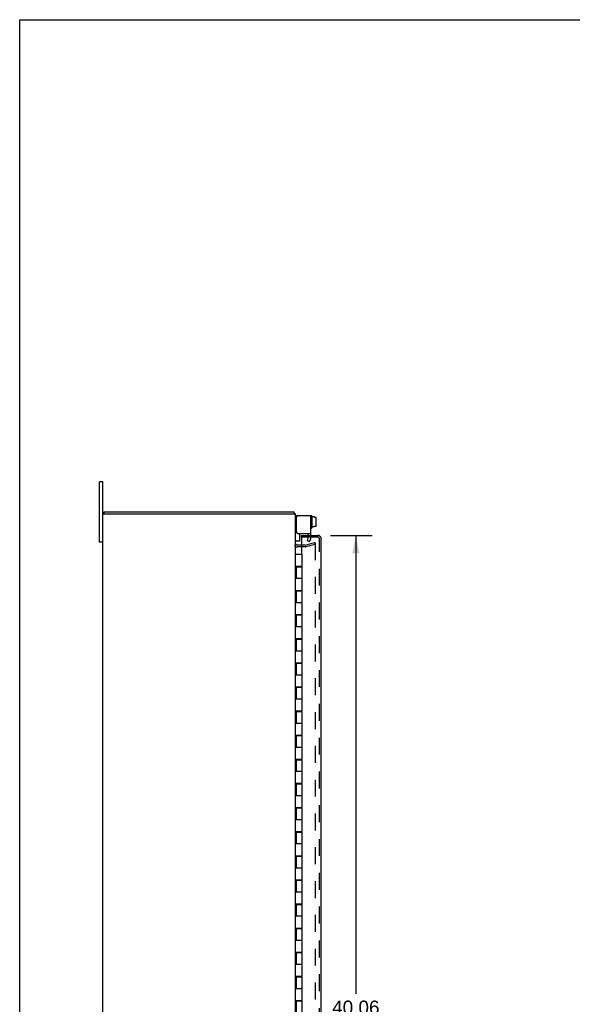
# Model space of a CAD drawing. Header units: inches. Extents: x 0 to 127, y 0 to 82.
# Tile 4 of 7: x 0 to 23, y 42 to 82. Entities that reach past the tile are written whole.
import ezdxf

# ---------------------------------------------------------------- set-up
doc = ezdxf.new("R2010")
doc.units = ezdxf.units.IN
doc.header["$LTSCALE"] = 7.00646
doc.header["$MEASUREMENT"] = 0
doc.linetypes.add('HIDDEN', pattern=[0.2, 0.1, -0.1])
doc.layers.get('0').update_dxf_attribs({"linetype": 'CONTINUOUS'})
for name, color, linetype in [('DEFAULT_2', 8, 'HIDDEN'), ('DIMENSIONS', 7, 'CONTINUOUS'), ('DOOR_ASSEMBLY', 7, 'CONTINUOUS')]:
    doc.layers.add(name, color=color, linetype=linetype)
doc.styles.get("Standard").update_dxf_attribs({"font": 'arial.ttf'})
doc.dimstyles.new('DIMSTYLE_1', dxfattribs={"dimtxt": 0.562016, "dimasz": 0.749354, "dimexe": 0.09, "dimexo": 0.07, "dimgap": 0.0375, "dimtad": 0, "dimtih": 1, "dimtoh": 1, "dimzin": 4, "dimdsep": 46, "dimtxsty": 'Standard', "dimblk": '_FILLED', "dimblk1": '_FILLED', "dimblk2": '_FILLED', "dimcen": 0.09, "dimadec": 3, "dimazin": 1, "dimtfac": 1, "dimtdec": 3, "dimtofl": 0, "dimtmove": 0, "dimatfit": 3, "dimldrblk": '_FILLED', "dimfxl": 0, "dimtolj": 1, "dimtzin": 4, "dimarcsym": 0})

# ---------------------------------------------------------------- blocks, each defined once
blk = doc.blocks.new('_FILLED')
at = {"color": 0, "linetype": 'ByBlock'}
blk.add_solid([(0, 0), (-1, 0.2), (-1, -0.2)], dxfattribs=at)
blk = doc.blocks.new('*D3')
at = {"layer": 'DIMENSIONS', "color": 2, "linetype": 'Continuous'}
for p, q in [((12.9, 61.05), (14.626, 61.05)), ((13.952, 61.05), (13.952, 42.042)), ((13.952, 20.988), (13.952, 40.074)), ((12.9, 20.988), (14.626, 20.988))]:
    blk.add_line(p, q, dxfattribs=at)
at = {"layer": 'DIMENSIONS', "color": 2, "linetype": 'Continuous', "xscale": 0.7493540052, "yscale": 0.7493540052, "zscale": 0.7493540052}
for p, rotation in [((13.952, 61.05), 90), ((13.952, 20.988), 270)]:
    blk.add_blockref('_FILLED', p, dxfattribs=dict(at, rotation=rotation))
at = {"layer": 'DIMENSIONS', "color": 2, "linetype": 'Continuous', "insert": (13.952, 41.761), "char_height": 0.562, "width": 2.35253, "attachment_point": 2, "line_spacing_factor": 0.9}
blk.add_mtext('40.06\\PDOOR', dxfattribs=at)

msp = doc.modelspace()

# ---------------------------------------------------------------- linework, layer by layer
at = {"color": 7, "linetype": 'Continuous'}
for p, q in [((0, 0), (0, 82.429)), ((0, 82.429), (127.39, 82.429)), ((3.312, 60.769), (3.312, 63.269)), ((3.447, 63.269), (3.312, 63.269)), ((3.51, 61.944), (3.51, 62.019)), ((11.527, 61.869), (11.541, 61.869)), ((12.115, 61.857), (12.095, 61.857)), ((12.125, 61.847), (12.125, 61.36)), ((12.232, 61.811), (12.125, 61.811)), ((12.232, 61.811), (12.232, 61.794)), ((12.29, 61.795), (12.232, 61.795)), ((12.29, 61.794), (12.232, 61.794)), ((12.3, 61.428), (12.3, 61.784)), ((12.115, 61.35), (12.095, 61.35)), ((12.232, 61.402), (12.125, 61.402)), ((12.232, 61.402), (12.232, 61.418)), ((12.29, 61.418), (12.232, 61.418)), ((12.29, 61.417), (12.232, 61.417)), ((11.635, 60.817), (11.635, 61.132)), ((3.447, 60.769), (3.312, 60.769)), ((11.625, 60.807), (11.487, 60.807))]:
    msp.add_line(p, q, dxfattribs=at)
at = {"color": 3, "linetype": 'Continuous'}
for p, q in [((3.447, 18.769), (3.447, 63.269)), ((3.447, 61.944), (11.447, 61.944)), ((3.51, 62.019), (11.384, 62.019)), ((11.447, 20.094), (11.447, 61.944)), ((11.481, 61.809), (11.481, 61.192)), ((11.541, 61.869), (12.085, 61.869)), ((12.085, 61.132), (12.085, 61.869)), ((11.541, 61.132), (12.085, 61.132)), ((11.695, 60.644), (11.517, 60.644))]:
    msp.add_line(p, q, dxfattribs=at)
for points in [[(11.395, 62.002), (11.394, 62.005), (11.393, 62.007), (11.393, 62.009), (11.392, 62.01), (11.391, 62.012), (11.391, 62.014), (11.39, 62.015), (11.389, 62.016), (11.388, 62.017), (11.388, 62.018), (11.387, 62.018), (11.386, 62.019), (11.385, 62.019), (11.384, 62.019)], [(11.405, 61.976), (11.404, 61.977), (11.403, 61.979), (11.402, 61.981), (11.401, 61.983), (11.4, 61.985), (11.399, 61.987), (11.398, 61.99), (11.397, 61.993), (11.397, 61.995), (11.396, 61.998), (11.395, 62.002)]]:
    msp.add_lwpolyline(points, dxfattribs=at)
for centre, radius, start, end in [((11.302, 61.874), 0.145, 28.8685, 44.6014), ((11.541, 61.809), 0.06, 90, 180), ((11.541, 61.192), 0.06, 180, 270), ((11.517, 60.714), 0.07, 180, 270)]:
    msp.add_arc(centre, radius, start, end, dxfattribs=at)
at = {"color": 7, "linetype": 'Continuous'}
for centre, radius, start, end in [((11.527, 61.789), 0.08, 90, 180), ((12.095, 61.847), 0.01, 90, 180), ((12.115, 61.847), 0.01, 360, 90), ((12.095, 61.36), 0.01, 180, 270), ((12.115, 61.36), 0.01, 270, 0), ((11.487, 60.847), 0.04, 180, 270), ((11.625, 60.817), 0.01, 270, 360)]:
    msp.add_arc(centre, radius, start, end, dxfattribs=at)
for centre, major_axis, ratio, start_param, end_param in [((12.29, 61.784), (0, -0.0113), 0.88616, 7.853982, 9.424778), ((12.29, 61.783), (0, 0.0114), 0.875492, -1.570796, 0), ((12.29, 61.43), (0, 0.0112), 0.889134, -3.141593, -1.570796), ((12.29, 61.428), (0, -0.0111), 0.898834, 6.283185, 7.853982)]:
    msp.add_ellipse(centre, major_axis=major_axis, ratio=ratio, start_param=start_param, end_param=end_param, dxfattribs=at)
at = {"layer": 'DEFAULT_2', "color": 8, "linetype": 'HIDDEN'}
for p, q in [((11.939, 60.843), (11.981, 60.915)), ((11.939, 60.843), (12.029, 60.791)), ((11.981, 60.915), (11.981, 61.132)), ((12.029, 60.791), (12.071, 60.863)), ((12.085, 60.915), (12.085, 61.132)), ((11.846, 60.569), (11.517, 60.569)), ((11.846, 60.644), (11.695, 60.644)), ((11.856, 60.645), (12.24, 60.748)), ((12.26, 60.676), (11.875, 60.573)), ((12.24, 60.748), (12.26, 60.676)), ((12.26, 60.728), (12.26, 21.31))]:
    msp.add_line(p, q, dxfattribs=at)
for points in [[(12.245, 60.743), (12.245, 60.743), (12.243, 60.743), (12.242, 60.742)], [(12.248, 60.743), (12.247, 60.743), (12.245, 60.743)], [(12.248, 60.743), (12.25, 60.742), (12.251, 60.742), (12.253, 60.741), (12.254, 60.74), (12.255, 60.739), (12.256, 60.737), (12.257, 60.736), (12.258, 60.735), (12.259, 60.733), (12.259, 60.731), (12.26, 60.73), (12.26, 60.728)]]:
    msp.add_lwpolyline(points, dxfattribs=at)
for centre, radius, start, end in [((11.981, 60.915), 0.104, 330, 360), ((11.517, 60.714), 0.145, 218.7549, 270), ((11.846, 60.684), 0.04, 270, 285), ((11.846, 60.684), 0.115, 270, 285)]:
    msp.add_arc(centre, radius, start, end, dxfattribs=at)
at = {"layer": 'DOOR_ASSEMBLY', "color": 7, "linetype": 'Continuous'}
for p, q in [((11.695, 60.975), (11.695, 61.05)), ((11.711, 60.975), (11.695, 60.975)), ((11.447, 60.269), (11.727, 60.269)), ((11.727, 59.769), (11.727, 60.269)), ((11.447, 59.769), (11.727, 59.769)), ((11.477, 59.749), (11.477, 59.269)), ((11.477, 59.749), (11.727, 59.749)), ((11.507, 59.769), (11.507, 59.749)), ((11.511, 59.769), (11.511, 59.749)), ((11.54, 59.769), (11.54, 59.749)), ((11.665, 59.769), (11.665, 59.749)), ((11.693, 59.749), (11.693, 59.769)), ((11.727, 58.769), (11.727, 59.749)), ((11.447, 59.269), (11.727, 59.269)), ((11.447, 58.769), (11.727, 58.769)), ((11.477, 58.749), (11.477, 58.269)), ((11.477, 58.749), (11.727, 58.749)), ((11.507, 58.769), (11.507, 58.749)), ((11.54, 58.769), (11.54, 58.749)), ((11.665, 58.769), (11.665, 58.749)), ((11.693, 58.749), (11.693, 58.769)), ((11.727, 57.769), (11.727, 58.749)), ((11.447, 58.269), (11.727, 58.269)), ((11.447, 57.769), (11.727, 57.769)), ((11.477, 57.749), (11.477, 57.269)), ((11.477, 57.749), (11.727, 57.749)), ((11.507, 57.769), (11.507, 57.749)), ((11.54, 57.769), (11.54, 57.749)), ((11.665, 57.769), (11.665, 57.749)), ((11.693, 57.749), (11.693, 57.769)), ((11.727, 56.769), (11.727, 57.749)), ((11.447, 57.269), (11.727, 57.269)), ((11.447, 56.769), (11.727, 56.769)), ((11.477, 56.749), (11.477, 56.269)), ((11.477, 56.749), (11.727, 56.749)), ((11.507, 56.769), (11.507, 56.749)), ((11.54, 56.769), (11.54, 56.749)), ((11.665, 56.769), (11.665, 56.749)), ((11.693, 56.749), (11.693, 56.769)), ((11.727, 55.769), (11.727, 56.749)), ((11.447, 56.269), (11.727, 56.269)), ((11.447, 55.769), (11.727, 55.769)), ((11.477, 55.749), (11.477, 55.269)), ((11.477, 55.749), (11.727, 55.749)), ((11.507, 55.769), (11.507, 55.749)), ((11.54, 55.769), (11.54, 55.749)), ((11.665, 55.769), (11.665, 55.749)), ((11.693, 55.749), (11.693, 55.769)), ((11.727, 54.769), (11.727, 55.749)), ((11.447, 55.269), (11.727, 55.269)), ((11.447, 54.769), (11.727, 54.769)), ((11.477, 54.749), (11.477, 54.269)), ((11.477, 54.749), (11.727, 54.749)), ((11.507, 54.769), (11.507, 54.749)), ((11.54, 54.769), (11.54, 54.749)), ((11.665, 54.769), (11.665, 54.749)), ((11.693, 54.749), (11.693, 54.769)), ((11.727, 53.769), (11.727, 54.749)), ((11.447, 54.269), (11.727, 54.269)), ((11.447, 53.769), (11.727, 53.769)), ((11.477, 53.749), (11.477, 53.269)), ((11.477, 53.749), (11.727, 53.749)), ((11.507, 53.769), (11.507, 53.749)), ((11.54, 53.769), (11.54, 53.749)), ((11.665, 53.769), (11.665, 53.749)), ((11.693, 53.749), (11.693, 53.769)), ((11.727, 52.769), (11.727, 53.749)), ((11.447, 53.269), (11.727, 53.269)), ((11.447, 52.769), (11.727, 52.769)), ((11.477, 52.749), (11.477, 52.269)), ((11.477, 52.749), (11.727, 52.749)), ((11.507, 52.769), (11.507, 52.749)), ((11.54, 52.769), (11.54, 52.749)), ((11.665, 52.769), (11.665, 52.749)), ((11.693, 52.749), (11.693, 52.769)), ((11.727, 51.769), (11.727, 52.749)), ((11.447, 52.269), (11.727, 52.269)), ((11.447, 51.769), (11.727, 51.769)), ((11.477, 51.749), (11.477, 51.269)), ((11.477, 51.749), (11.727, 51.749)), ((11.507, 51.769), (11.507, 51.749)), ((11.54, 51.769), (11.54, 51.749)), ((11.665, 51.769), (11.665, 51.749)), ((11.693, 51.749), (11.693, 51.769)), ((11.727, 50.769), (11.727, 51.749)), ((11.447, 51.269), (11.727, 51.269)), ((11.447, 50.769), (11.727, 50.769)), ((11.477, 50.749), (11.477, 50.269)), ((11.477, 50.749), (11.727, 50.749)), ((11.507, 50.769), (11.507, 50.749)), ((11.54, 50.769), (11.54, 50.749)), ((11.665, 50.769), (11.665, 50.749)), ((11.693, 50.749), (11.693, 50.769)), ((11.727, 49.769), (11.727, 50.749)), ((11.447, 50.269), (11.727, 50.269)), ((11.447, 49.769), (11.727, 49.769)), ((11.477, 49.749), (11.477, 49.269)), ((11.477, 49.749), (11.727, 49.749)), ((11.507, 49.769), (11.507, 49.749)), ((11.54, 49.769), (11.54, 49.749)), ((11.665, 49.769), (11.665, 49.749)), ((11.693, 49.749), (11.693, 49.769)), ((11.727, 48.769), (11.727, 49.749)), ((11.447, 49.269), (11.727, 49.269)), ((11.447, 48.769), (11.727, 48.769)), ((11.477, 48.749), (11.477, 48.269)), ((11.477, 48.749), (11.727, 48.749)), ((11.507, 48.769), (11.507, 48.749)), ((11.54, 48.769), (11.54, 48.749)), ((11.665, 48.769), (11.665, 48.749)), ((11.693, 48.749), (11.693, 48.769)), ((11.727, 47.769), (11.727, 48.749)), ((11.447, 48.269), (11.727, 48.269)), ((11.447, 47.769), (11.727, 47.769)), ((11.507, 47.769), (11.507, 47.749)), ((11.54, 47.769), (11.54, 47.749)), ((11.665, 47.769), (11.665, 47.749)), ((11.693, 47.749), (11.693, 47.769)), ((11.477, 47.749), (11.477, 47.269)), ((11.477, 47.749), (11.727, 47.749)), ((11.727, 46.769), (11.727, 47.749)), ((11.447, 47.269), (11.727, 47.269)), ((11.447, 46.769), (11.727, 46.769)), ((11.477, 46.749), (11.477, 46.269)), ((11.477, 46.749), (11.727, 46.749)), ((11.507, 46.769), (11.507, 46.749)), ((11.54, 46.769), (11.54, 46.749)), ((11.665, 46.769), (11.665, 46.749)), ((11.693, 46.749), (11.693, 46.769)), ((11.727, 45.769), (11.727, 46.749)), ((11.447, 46.269), (11.727, 46.269)), ((11.447, 45.769), (11.727, 45.769)), ((11.477, 45.749), (11.477, 45.269)), ((11.477, 45.749), (11.727, 45.749)), ((11.507, 45.769), (11.507, 45.749)), ((11.54, 45.769), (11.54, 45.749)), ((11.665, 45.769), (11.665, 45.749)), ((11.693, 45.749), (11.693, 45.769)), ((11.727, 44.769), (11.727, 45.749)), ((11.447, 45.269), (11.727, 45.269)), ((11.447, 44.769), (11.727, 44.769)), ((11.477, 44.749), (11.477, 44.269)), ((11.477, 44.749), (11.727, 44.749)), ((11.507, 44.769), (11.507, 44.749)), ((11.511, 44.769), (11.511, 44.749)), ((11.54, 44.769), (11.54, 44.749)), ((11.665, 44.769), (11.665, 44.749)), ((11.693, 44.749), (11.693, 44.769)), ((11.727, 43.769), (11.727, 44.749)), ((11.447, 44.269), (11.727, 44.269)), ((11.447, 43.769), (11.727, 43.769)), ((11.477, 43.749), (11.477, 43.269)), ((11.477, 43.749), (11.727, 43.749)), ((11.507, 43.769), (11.507, 43.749)), ((11.54, 43.769), (11.54, 43.749)), ((11.665, 43.769), (11.665, 43.749)), ((11.693, 43.749), (11.693, 43.769)), ((11.727, 42.769), (11.727, 43.749)), ((11.447, 43.269), (11.727, 43.269)), ((11.447, 42.769), (11.727, 42.769)), ((11.477, 42.749), (11.477, 42.269)), ((11.477, 42.749), (11.727, 42.749)), ((11.507, 42.769), (11.507, 42.749)), ((11.54, 42.769), (11.54, 42.749)), ((11.665, 42.769), (11.665, 42.749)), ((11.693, 42.749), (11.693, 42.769)), ((11.727, 41.769), (11.727, 42.749)), ((11.447, 42.269), (11.727, 42.269)), ((11.447, 41.769), (11.727, 41.769)), ((11.477, 41.749), (11.477, 41.269)), ((11.477, 41.749), (11.727, 41.749)), ((11.507, 41.769), (11.507, 41.749)), ((11.54, 41.769), (11.54, 41.749)), ((11.665, 41.769), (11.665, 41.749)), ((11.693, 41.749), (11.693, 41.769)), ((11.727, 40.769), (11.727, 41.749))]:
    msp.add_line(p, q, dxfattribs=at)
at = {"layer": 'DOOR_ASSEMBLY', "color": 3, "linetype": 'Continuous'}
for p, q in [((11.695, 61.05), (12.375, 61.05)), ((11.695, 60.96), (11.695, 60.269)), ((12.52, 21.133), (12.52, 60.905)), ((11.695, 59.769), (11.695, 59.749)), ((11.695, 58.769), (11.695, 58.749)), ((11.695, 57.769), (11.695, 57.749)), ((11.695, 56.769), (11.695, 56.749)), ((11.695, 55.769), (11.695, 55.749)), ((11.695, 54.769), (11.695, 54.749)), ((11.695, 53.769), (11.695, 53.749)), ((11.695, 52.769), (11.695, 52.749)), ((11.695, 51.769), (11.695, 51.749)), ((11.695, 50.769), (11.695, 50.749)), ((11.695, 49.769), (11.695, 49.749)), ((11.695, 48.769), (11.695, 48.749)), ((11.695, 47.769), (11.695, 47.749)), ((11.695, 46.769), (11.695, 46.749)), ((11.695, 45.769), (11.695, 45.749)), ((11.695, 44.769), (11.695, 44.749)), ((11.695, 43.769), (11.695, 43.749)), ((11.695, 42.769), (11.695, 42.749)), ((11.695, 41.769), (11.695, 41.749))]:
    msp.add_line(p, q, dxfattribs=at)
at = {"layer": 'DOOR_ASSEMBLY', "color": 8, "linetype": 'HIDDEN'}
for p, q in [((12.375, 60.975), (11.711, 60.975)), ((11.98, 61.05), (11.98, 60.975)), ((12.136, 61.05), (12.136, 60.975)), ((12.445, 21.133), (12.445, 60.905))]:
    msp.add_line(p, q, dxfattribs=at)
at = {"layer": 'DOOR_ASSEMBLY', "color": 3, "linetype": 'Continuous'}
for centre, radius, start, end in [((11.711, 60.96), 0.0156, 90, 180), ((12.375, 60.905), 0.145, 0, 90)]:
    msp.add_arc(centre, radius, start, end, dxfattribs=at)
at = {"layer": 'DOOR_ASSEMBLY', "color": 8, "linetype": 'HIDDEN'}
msp.add_arc((12.375, 60.905), 0.07, 0, 90, dxfattribs=at)

# ---------------------------------------------------------------- dimensions: what is measured, and where the dimension line sits
at = {"layer": 'DIMENSIONS', "color": 2, "linetype": 'Continuous'}
dim = msp.add_linear_dim(base=(13.952, 20.988), p1=(12.83, 61.05), p2=(12.83, 20.988), angle=270, text='<>\\PDOOR', dimstyle='DIMSTYLE_1', dxfattribs=at)
dim.commit()
dim.dimension.update_dxf_attribs({"geometry": '*D3', "text_midpoint": (13.952, 41.058), "dimtype": 160})

doc.saveas('drawing.dxf')
